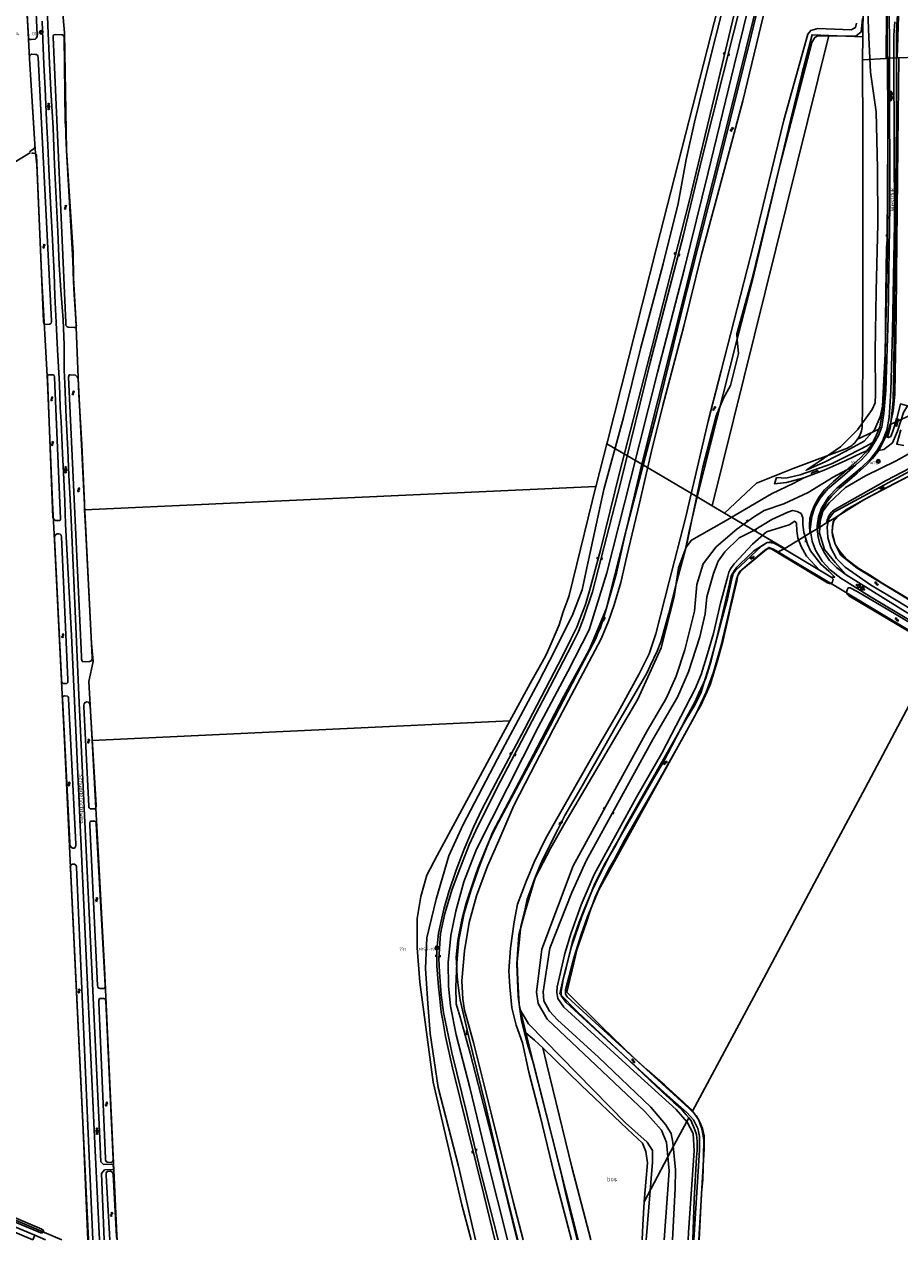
# Model space of a CAD drawing. Header units: metres. Extents: x 51973 to 58000, y 375000 to 380663.
# Tile 9 of 56: x 54981 to 55506, y 375000 to 375728. Entities that reach past the tile are written whole.
import ezdxf
from ezdxf.enums import TextEntityAlignment as Align

# ---------------------------------------------------------------- set-up
doc = ezdxf.new("R2010")
doc.units = ezdxf.units.M
doc.header["$LTSCALE"] = 0.1
doc.layers.get('0').update_dxf_attribs({"linetype": 'CONTINUOUS'})
doc.layers.add('B-WA-OG-TOPOGRAFIE-G', color=253, linetype='CONTINUOUS')
doc.styles.add('ISOCP', font='ISOCP.shx', dxfattribs={"height": 1.8})

# ---------------------------------------------------------------- blocks, each defined once
blk = doc.blocks.new('M01')
at = {"color": 0}
for radius in [1.05, 0.625]:
    blk.add_circle((0, 0), radius, dxfattribs=at)
blk = doc.blocks.new('S016')
at = {"color": 0, "linetype": 'Continuous'}
for points in [[(0.01, -0.38), (2.65, 1.15)], [(2.65, -1.15), (0.01, 0.38)], [(5.07, -1.15), (1.09, 1.15)], [(1.09, -1.15), (5.07, 1.15)], [(6.16, -0.38), (3.51, 1.15)], [(3.51, -1.15), (6.16, 0.37)]]:
    blk.add_lwpolyline(points, dxfattribs=at)
blk = doc.blocks.new('S026')
at = {"color": 0}
for p, q in [((0, 0), (4.4, 0)), ((0.2, 0.5), (0.2, 0)), ((1.2, 0), (1.2, -0.5)), ((2.2, 0.5), (2.2, 0)), ((3.2, 0), (3.2, -0.5)), ((4.2, 0.5), (4.2, 0))]:
    blk.add_line(p, q, dxfattribs=at)
blk = doc.blocks.new('S022')
at = {"color": 0}
for p, q in [((0.01, 1.15), (0.31, 1.15)), ((0.31, -2.3), (0.31, 2.3)), ((0.31, 2.1), (1.51, 2.1)), ((0.31, 0), (1.51, 0)), ((1.51, -2.3), (1.51, 2.3)), ((1.51, 1.05), (1.81, 1.05)), ((0.01, -1.15), (0.31, -1.15)), ((0.31, -2.1), (1.51, -2.1)), ((1.51, -1.05), (1.81, -1.05))]:
    blk.add_line(p, q, dxfattribs=at)
blk = doc.blocks.new('S04')
at = {"color": 0}
for p, q in [((0, 0.5), (0.5, 0.5)), ((0, 0.25), (1, 0.25)), ((0, 0), (0.5, 0)), ((0, -0.25), (1, -0.25)), ((0, -0.5), (0.5, -0.5))]:
    blk.add_line(p, q, dxfattribs=at)
blk = doc.blocks.new('S05')
at = {"color": 0}
for p, q in [((0.08, 0.3), (0.38, 0.59)), ((0.11, -0.19), (0.41, 0.09)), ((0.38, 0.59), (0.68, 0.71)), ((0.41, 0.09), (0.71, 0.21)), ((0.68, 0.71), (1.01, 0.62)), ((0.71, 0.21), (1.02, 0.12)), ((1.01, 0.62), (1.33, 0.37)), ((1.02, 0.12), (1.36, -0.12)), ((1.33, 0.37), (1.66, 0.13)), ((1.66, 0.13), (1.97, 0.04)), ((1.97, 0.04), (2.28, 0.16)), ((2.28, 0.16), (2.58, 0.44)), ((1.36, -0.12), (1.68, -0.37)), ((1.68, -0.37), (2, -0.46)), ((2, -0.46), (2.31, -0.33)), ((2.31, -0.33), (2.61, -0.05))]:
    blk.add_line(p, q, dxfattribs=at)
blk = doc.blocks.new('S012')
at = {"color": 0}
for p, q in [((1.18, 2.05), (0, 0)), ((1.18, -2.05), (0, 0)), ((1.4, 0), (0.21, -2.05)), ((1.4, 0), (0.22, 2.05))]:
    blk.add_line(p, q, dxfattribs=at)

msp = doc.modelspace()

# ---------------------------------------------------------------- linework, layer by layer
at = {"layer": 'B-WA-OG-TOPOGRAFIE-G'}
for points in [[(55318.349, 375402.608), (55328.534, 375449.568), (55340.354, 375492.72), (55350.85, 375534.678), (55364.076, 375584.837), (55373.126, 375620.996), (55377.974, 375647.493), (55382.895, 375669.892), (55391.275, 375704.075), (55404.694, 375757.128), (55414.732, 375794.205), (55423.752, 375826.314), (55431.334, 375858.423), (55439.339, 375890.89), (55444.306, 375911.453), (55448.511, 375931.979), (55448.505, 375940.857), (55446.198, 375952.931), (55441.618, 375973.708), (55436.124, 375997.625), (55435.714, 376000)], [(55488.055, 375999.062), (55486.355, 375998.655), (55484.736, 375994.217), (55479.268, 375973.596), (55474.283, 375960.311), (55469.101, 375944.38), (55466.323, 375938.682), (55463.68, 375930.108), (55454.777, 375895.447), (55439.393, 375838.405), (55437.615, 375820.889), (55429.635, 375791.137), (55417.799, 375749.464), (55406.771, 375703.767), (55391.18, 375639.703), (55376.945, 375582.027), (55360.767, 375519.873), (55344.538, 375455.675), (55330.441, 375399.658)], [(55504.473, 375708.309), (55505.21, 375733.318), (55505.664, 375791.936), (55505.54, 375841.55), (55506.102, 375846.171), (55506.917, 375850.755), (55508.384, 375856.723), (55510.287, 375862.568), (55523.009, 375893.408), (55542.506, 375934.068), (55548.472, 375947.687), (55561.397, 375977.327), (55571.416, 376000)], [(55320.093, 375388.98), (55326.56, 375413.349), (55338.076, 375459.741), (55357.596, 375535.626), (55379.754, 375622.31), (55396.33, 375691.102), (55407.796, 375738.842), (55420.652, 375791.344), (55430.822, 375832.918), (55441.383, 375878.338), (55452.952, 375920.957), (55456.515, 375938.012), (55456.037, 375945.247), (55452.964, 375954.506), (55443.49, 375980.182), (55439.997, 375990.71)], [(55441.465, 375990.892), (55444.856, 375979.977), (55450.877, 375963.981), (55456.044, 375953.4), (55458.629, 375946.323), (55459.526, 375939.597), (55458.89, 375934.059), (55455.672, 375922.521), (55433.313, 375833.125), (55412.463, 375748.009), (55387.583, 375648.747), (55376.423, 375602.223), (55356.406, 375525.723), (55338.51, 375453.546), (55321.77, 375388.254)], [(55484.108, 375974.442), (55470.733, 375937.714), (55466.546, 375923.52), (55456.629, 375882.907), (55444.056, 375833.687), (55433.579, 375791.143), (55415.344, 375714.928), (55397.644, 375644.834), (55375.274, 375556.71), (55360.135, 375494.817), (55341.924, 375425.337), (55331.826, 375385.118)], [(55351.462, 375464.828), (55370.96, 375542.723), (55387.173, 375607.636), (55401.093, 375662.801), (55413.673, 375713.38), (55430.669, 375782.02), (55445.922, 375841.889), (55460.052, 375897.658), (55466.245, 375921.157), (55458.66, 375922.959), (55463.6, 375942.102)], [(55443.286, 375924.44), (55403.498, 375764.026), (55401.291, 375755.529), (55360.215, 375594.538), (55330.852, 375478.384), (55330.475, 375476.933)], [(55498.423, 375719.7), (55498.384, 375767.421), (55498.937, 375801.558), (55499.583, 375833.826), (55499.768, 375844.812), (55500.993, 375851.267), (55503.324, 375860.505)], [(55497.874, 375708.093), (55498.463, 375792.518), (55498.769, 375830.33), (55498.744, 375840.333), (55499.506, 375847.368), (55500.709, 375854.341)], [(55512.321, 375796.969), (55510.539, 375787.195), (55508.282, 375764.054), (55505.71, 375741.673), (55504.463, 375731.72), (55503.905, 375723.178), (55504.023, 375704.923), (55503.977, 375670.39), (55503.198, 375594.908), (55502.345, 375523.608), (55501.924, 375502.757), (55500.364, 375487.472), (55499.152, 375483.096), (55498.599, 375480.933)], [(55019.419, 375000), (55016.394, 375070.399), (55011.59, 375169.451), (55009.188, 375218.976), (55005.685, 375294.731), (54999.676, 375415.221), (54998.174, 375441.606), (54995.249, 375514.103), (54991.769, 375574.889), (54988.874, 375644.34), (54987.84, 375653.435), (54984.388, 375708.022), (54981.169, 375773.78)], [(55002.09, 375776.564), (55004.335, 375737.178), (55005.344, 375723.386), (55006.607, 375652.949), (55008.914, 375619.386), (55010.533, 375591.697), (55010.737, 375576.38), (55012.285, 375552.049), (55014.064, 375506.566), (55015.819, 375476.717), (55017.324, 375441.402), (55017.517, 375437.542)], [(55513.156, 375370.599), (55487.761, 375385.748), (55470.558, 375396.5), (55464.169, 375401.54), (55459.405, 375406.775), (55455.349, 375413.247), (55453.348, 375418.605), (55452.274, 375425.954), (55453.192, 375433.376), (55455.128, 375439.042), (55458.193, 375444.49), (55462.924, 375450.054), (55463.851, 375450.837), (55472.758, 375458.354), (55479.508, 375464.275), (55483.055, 375467.386), (55487.116, 375472.006), (55487.498, 375472.608), (55488.14, 375473.621), (55491.011, 375478.152), (55491.435, 375478.911), (55493.144, 375481.972), (55495.108, 375487.238), (55496.396, 375495.118), (55497.666, 375508.974), (55499.024, 375552.873), (55499.916, 375620.056), (55499.715, 375699.436), (55499.604, 375752.293)], [(54989.064, 375722.005), (54988.961, 375721.372), (54988.917, 375720.716), (54988.496, 375720.095), (54987.96, 375719.577), (54985.543, 375719.368), (54984.591, 375719.482), (54984.047, 375719.841), (54983.809, 375720.407), (54983.779, 375721.205), (54982.439, 375743.194), (54982.463, 375744.368), (54982.493, 375745.183), (54982.524, 375746.038), (54982.753, 375746.846), (54983.31, 375747.383), (54984.231, 375747.508), (54986.486, 375747.664), (54987.197, 375747.498), (54987.83, 375746.858), (54988.063, 375746.133), (54988.028, 375745.198), (54988.043, 375744.521), (54989.064, 375722.005)], [(54995, 375739.53), (54995.45, 375727.69), (54996.51, 375705.06), (54997.29, 375689.3), (54998.57, 375666.19), (54999.51, 375644.26), (55000.52, 375624.33), (55001.4, 375604.24), (55002.28, 375584.42), (55003.19, 375569.17), (55004.62, 375551.39), (55005.28, 375536.47), (55005.33, 375521.25), (55005.59, 375513.27), (55006.51, 375492.71), (55007.35, 375473.44), (55007.98, 375458.15), (55008.74, 375443.9), (55009.36, 375431.68)], [(55280.218, 375000), (55274.295, 375022.877), (55261.074, 375075.892), (55250.608, 375118.227), (55245.189, 375137.505), (55244.103, 375144.174), (55243.529, 375155.116), (55245.12, 375173.156), (55247.847, 375190.087), (55252.324, 375206.195), (55258.916, 375223.956), (55265.648, 375239.192), (55274.673, 375260.181), (55284.946, 375280.061), (55298.461, 375306.153), (55327.043, 375360.097), (55331.47, 375370.703), (55334.838, 375380.623), (55338.842, 375393.863), (55342.48, 375409.737), (55350.035, 375441.433), (55357.203, 375472.675), (55364.024, 375499.927), (55376.564, 375547.568), (55387.192, 375590.528), (55402.328, 375646.845), (55411.859, 375682.55), (55425.479, 375738.906)], [(55486.633, 375741.265), (55487.495, 375720.832), (55488.368, 375699.802), (55491.757, 375676.104), (55492.658, 375642.073), (55492.785, 375608.943), (55491.734, 375568.446), (55491.113, 375532.609), (55491.418, 375506.649), (55491.218, 375501.508), (55489.457, 375497.544), (55480.571, 375485.495), (55470.345, 375475.275), (55457.029, 375466.098), (55449.758, 375461.191), (55461.245, 375466.336), (55473.624, 375472.564), (55484.614, 375478.615), (55491.091, 375485.744), (55494.222, 375493.26), (55495.621, 375499.707), (55497.223, 375531.039), (55498.612, 375591.959), (55498.777, 375631.738), (55498.856, 375678.856), (55498.423, 375719.7)], [(55483.798, 375720.98), (55483.957, 375739.114)], [(55006.06, 375428.8), (55005.58, 375442.48), (55004.95, 375455.88), (55004.21, 375471.24), (55003.35, 375490.43), (55002.89, 375498.73), (55002.37, 375512.8), (55001.3, 375533.42), (55000.46, 375549.66), (54999.68, 375565.76), (54999.15, 375579.13), (54998.16, 375599.36), (54997.12, 375621.41), (54996.05, 375641.84), (54995.46, 375655.98), (54994.57, 375671.03), (54993.85, 375689.75), (54993.15, 375704.37), (54992.54, 375719.3), (54992.07, 375730.353)], [(55480.044, 375729.215), (55479.344, 375726.568), (55476.732, 375725.244), (55456.828, 375725.931), (55452.573, 375724.872), (55450.776, 375722.562), (55436.562, 375671.072), (55418.345, 375596.271), (55398.92, 375520.796), (55391.061, 375490.666), (55377.63, 375432.515), (55367.787, 375394.562), (55359.694, 375363.114), (55355.853, 375351.063), (55349.686, 375339.083), (55337.145, 375316.201), (55321.009, 375288.506), (55293.93, 375240.699), (55286.795, 375226.245), (55282.155, 375214.626), (55276.863, 375201.091), (55274.905, 375190.57), (55272.67, 375174.824), (55271.758, 375161.226), (55272.262, 375151.463), (55273.47, 375139.068), (55276.115, 375128.656), (55279.886, 375117.975), (55283.623, 375100.444), (55290.377, 375074.245), (55298.801, 375039.53), (55309.282, 375000)], [(55377.852, 375415.097), (55387.964, 375463.054), (55395.871, 375493.75), (55400.216, 375504.429), (55404.478, 375511.993), (55409.35, 375531.219), (55408.466, 375539.378), (55408.274, 375542.943), (55417.29, 375575.326), (55434.209, 375644.565), (55453.284, 375717.522), (55455.014, 375720.612), (55456.919, 375721.67), (55479.598, 375721.342), (55482.719, 375723.887), (55483.522, 375731.897)], [(55502.907, 375729.934), (55502.467, 375721.929), (55502.479, 375707.033), (55502.695, 375609.264), (55501.648, 375544.626), (55500.622, 375508.829), (55499.514, 375492.872), (55498.205, 375485.291), (55496.671, 375481.298), (55495.667, 375478.683), (55492.184, 375472.834), (55488.505, 375468.251), (55482.904, 375462.723), (55468.163, 375450.48), (55463.5, 375445.415), (55459.024, 375438.418), (55457.161, 375433.216), (55456.39, 375427.826), (55456.804, 375422.069), (55458.073, 375417.103), (55460.661, 375411.895)], [(55012.532, 375547.967), (55012.384, 375547.176), (55011.85, 375546.738), (55011.271, 375546.699), (55007.715, 375546.91), (55007.087, 375547.152), (55006.533, 375547.79), (55006.181, 375548.5), (55006.16, 375549.536), (54998.574, 375720.719), (54998.603, 375721.514), (54999.142, 375722.092), (54999.911, 375722.441), (55003.867, 375722.276), (55004.438, 375722.095), (55005.011, 375721.437), (55005.289, 375720.889), (55005.927, 375670.136), (55006.222, 375665.188), (55006.297, 375661.263), (55006.359, 375657.557), (55006.607, 375652.949), (55010.403, 375586.869), (55010.8, 375574.411), (55011.209, 375566.611), (55011.876, 375557.707), (55012.522, 375548.764), (55012.532, 375547.967)], [(55384.553, 375445.167), (55407.998, 375537.485), (55418.71, 375579.406), (55427.111, 375614.556), (55440.382, 375670.882), (55447.212, 375698.696), (55453.405, 375722.195), (55463.502, 375721.791)], [(55393.591, 375439.81), (55463.502, 375721.791)], [(55463.502, 375721.791), (55483.798, 375720.98)], [(55483.677, 375707.258), (55483.798, 375720.98)], [(54984.418, 375652.135), (54986.641, 375653.566), (54987.194, 375653.983), (54987.583, 375654.805), (54987.669, 375655.519), (54987.682, 375656.414), (54984.388, 375708.022), (54984.416, 375708.797), (54984.693, 375709.822), (54985.273, 375710.438), (54985.893, 375710.495), (54988.1, 375710.414), (54988.892, 375710.305), (54989.335, 375709.91), (54989.533, 375709.325), (54989.565, 375708.568), (54997.607, 375550.846), (54997.583, 375550.19), (54997.416, 375549.44), (54997.082, 375549.034), (54996.537, 375548.815), (54994.378, 375548.576), (54993.668, 375548.762), (54993.009, 375549.244), (54992.755, 375549.93), (54992.781, 375550.626), (54988.639, 375649.968), (54988.418, 375650.474), (54987.701, 375650.998), (54986.932, 375651.206), (54986.295, 375651.209), (54985.671, 375651.013)], [(55483.399, 375490.154), (55483.598, 375496.236), (55483.852, 375535.067), (55483.899, 375583.653), (55483.854, 375636.878), (55483.769, 375662.238), (55483.677, 375707.258)], [(55497.874, 375708.093), (55483.677, 375707.258)], [(55496.756, 375508.022), (55497.267, 375522.93), (55497.404, 375551.276), (55497.702, 375581.297), (55498.041, 375594.768), (55498.305, 375599.424), (55498.956, 375689.595), (55498.953, 375708.128)], [(55498.953, 375708.128), (55497.874, 375708.093)], [(55504.473, 375708.309), (55498.953, 375708.128)], [(55502.338, 375500.533), (55503.007, 375506.755), (55503.135, 375519.622), (55503.708, 375554.061), (55503.996, 375579.08), (55504.906, 375674.026), (55505.473, 375708.353)], [(55505.473, 375708.353), (55504.473, 375708.309)], [(55515.63, 375708.8), (55505.473, 375708.353)], [(54687.171, 375353.223), (54688.962, 375355.125), (54691.505, 375357.812), (54694.226, 375361.534), (54786.889, 375474.249), (54854.884, 375557.024), (54873.394, 375579.536), (54876.617, 375583.26), (54878.652, 375585.534), (54880.223, 375587.109), (54881.376, 375588.141), (54882.892, 375589.28), (54884.744, 375590.387), (54985.121, 375651.75)], [(55003.054, 375432.343), (55003.012, 375431.767), (55002.796, 375431.297), (55002.429, 375431.052), (55000.495, 375430.984), (55000.018, 375431.022), (54999.375, 375431.404), (54998.617, 375432.427), (54998.52, 375433.028), (54995.17, 375516.055), (54995.203, 375516.95), (54995.217, 375517.347), (54995.336, 375517.86), (54995.791, 375518.322), (54998.042, 375518.358), (54998.718, 375518.333), (54999.239, 375517.896), (54999.435, 375517.271), (54999.435, 375516.714), (55003.054, 375432.343)], [(55021.94, 375349.143), (55021.923, 375348.226), (55021.89, 375347.528), (55021.58, 375346.935), (55021.116, 375346.684), (55020.497, 375346.636), (55016.503, 375346.449), (55016.07, 375346.756), (55015.8, 375347.3), (55015.593, 375347.962), (55015.542, 375348.462), (55015.563, 375349.619), (55007.925, 375516.94), (55007.937, 375517.579), (55007.945, 375518.018), (55008.27, 375518.351), (55008.751, 375518.442), (55011.959, 375518.204), (55012.41, 375517.816), (55013.038, 375517.246), (55013.268, 375516.723), (55013.579, 375516.259), (55021.94, 375349.143)], [(55493.896, 375487.174), (55494.556, 375490.621), (55495.142, 375494.081), (55495.656, 375497.553), (55496.096, 375501.034), (55496.463, 375504.525), (55496.756, 375508.022)], [(55492.184, 375472.834), (55496.487, 375473.548), (55501.57, 375477.629), (55504.587, 375484.722), (55508.091, 375495.845), (55510.59, 375499.78), (55506.276, 375500.923), (55503.9, 375491.172), (55501.626, 375483.981), (55500.487, 375481.518), (55499.167, 375480.826), (55498.599, 375480.933), (55496.671, 375481.298)], [(55514.567, 375495.283), (55500.2, 375488.644)], [(55500.865, 375491.06), (55501.266, 375492.937), (55501.614, 375494.824), (55501.909, 375496.72), (55502.15, 375498.623), (55502.338, 375500.533)], [(55500.2, 375488.644), (55498.729, 375484.042), (55496.476, 375479.016), (55493.369, 375472.998), (55489.616, 375468.276), (55485.844, 375464.198), (55480.487, 375459.507), (55475.72, 375455.382), (55469.886, 375450.441), (55464.992, 375445.758), (55462.27, 375442.306), (55459.638, 375437.557), (55458.378, 375434.492), (55457.545, 375431.303), (55457.272, 375428.361), (55457.348, 375426.701)], [(55466.755, 375432.485), (55469.053, 375433.899), (55485.037, 375443.787), (55498.169, 375450.928), (55509.81, 375456.811), (55533.33, 375468.587), (55546.911, 375473.724), (55567.06, 375481.062), (55586.027, 375482.988), (55606.01, 375486.15), (55624.339, 375486.381), (55633.874, 375486.215), (55647.461, 375485.993), (55665.494, 375486.982)], [(55480.691, 375479.77), (55481.279, 375480.693), (55481.802, 375481.655), (55482.257, 375482.651), (55482.642, 375483.676), (55482.955, 375484.725), (55483.194, 375485.793), (55483.359, 375486.875), (55483.448, 375487.966), (55483.462, 375489.061), (55483.399, 375490.154)], [(55493.478, 375485.74), (55493.896, 375487.174)], [(55500.2, 375488.644), (55500.865, 375491.06)], [(55493.478, 375485.74), (55491.52, 375481.404), (55488.729, 375475.999), (55485.439, 375471.86), (55482.003, 375468.145), (55476.876, 375463.655), (55472.143, 375459.56), (55466.204, 375454.53), (55460.912, 375449.467), (55457.675, 375445.362), (55454.672, 375439.943), (55453.15, 375436.24), (55452.11, 375432.259), (55451.76, 375428.49), (55451.993, 375423.408)], [(55473.777, 375398.44), (55467.198, 375405.922), (55460.774, 375413.779), (55457.791, 375423.488), (55458.281, 375430.964), (55459.89, 375436.647), (55463.549, 375441.625), (55473.318, 375450.953), (55485.485, 375457.797), (55503.807, 375466.912), (55527.4, 375480.033)], [(55559.789, 375482.234), (55548.306, 375477.803), (55516.828, 375463.251), (55466.496, 375436.11), (55463.512, 375432.033), (55462.369, 375427.268), (55462.77, 375420.906), (55464.534, 375414.656), (55468.032, 375408.357), (55473.296, 375403.009), (55488.476, 375392.509), (55504.857, 375382.632), (55523.706, 375371.23), (55536.926, 375362.758), (55538.958, 375361.862)], [(55474.585, 375474.515), (55475.486, 375474.989), (55476.354, 375475.521), (55477.186, 375476.107), (55477.979, 375476.746), (55478.729, 375477.435), (55479.433, 375478.17), (55480.088, 375478.95), (55480.691, 375479.77)], [(55493.478, 375485.74), (55480.691, 375479.77)], [(55508.348, 375476.02), (55504.101, 375476.794), (55506.612, 375485.36)], [(55330.475, 375476.933), (55323.997, 375452.016), (55323.848, 375451.412)], [(55351.462, 375464.828), (55349.081, 375466.242), (55330.475, 375476.933)], [(55400.862, 375435.535), (55420.047, 375453.482), (55442.157, 375462.218), (55474.585, 375474.515)], [(55488.14, 375473.621), (55483.149, 375471.723), (55473.256, 375466.866), (55460.623, 375461.225), (55448.372, 375456.715), (55438.101, 375453.949), (55430.911, 375452.969), (55432.136, 375456.794), (55437.621, 375456.438), (55446.191, 375458.476), (55458.315, 375462.628), (55464.946, 375465.025), (55473.882, 375469.379), (55482.822, 375473.987), (55488.088, 375476.799)], [(55488.088, 375476.799), (55491.435, 375478.911)], [(55351.462, 375464.828), (55340.883, 375420.107), (55336.212, 375399.498), (55329.7, 375376.577), (55326.631, 375366.968), (55324.942, 375363.469), (55323.837, 375360.343), (55315.012, 375343.672), (55296.471, 375308.045), (55280.617, 375278.563), (55265.448, 375250.171), (55261.389, 375241.964)], [(55384.553, 375445.167), (55351.462, 375464.828)], [(55526.123, 375469.93), (55497.742, 375455.077), (55467.092, 375437.74)], [(55479.508, 375464.275), (55465.975, 375457.113), (55451.1, 375447.845), (55436.506, 375441.159), (55424.754, 375436.984), (55418.288, 375433.076), (55408.279, 375425.796)], [(55539.405, 375366.511), (55480.325, 375402.488), (55470.622, 375410.365), (55467.223, 375416.961), (55465.424, 375424.226), (55466.083, 375430.573), (55468.552, 375433.575), (55474.094, 375437.701), (55486.245, 375444.466), (55519.793, 375462.113)], [(55017.517, 375437.542), (55323.848, 375451.412)], [(55323.848, 375451.412), (55307.782, 375386.137), (55306.584, 375382.667), (55304.328, 375376.33), (55301.745, 375368.536), (55297.01, 375357.409), (55293.961, 375350.609), (55291.577, 375346.171), (55285.684, 375335.576), (55272.352, 375310.96)], [(55377.852, 375415.097), (55381.214, 375419.255), (55400.438, 375430.236), (55429.111, 375446.979), (55442.542, 375453.499), (55448.372, 375456.715)], [(55384.553, 375445.167), (55379.678, 375424.595), (55377.474, 375413.818), (55371.974, 375393.068), (55367.577, 375375.444), (55362.812, 375358.286), (55360.583, 375352.748), (55356.418, 375344.062), (55354.282, 375339.479), (55335.984, 375308.027), (55314.757, 375270.541), (55305.326, 375254.211), (55301.033, 375245.879), (55292.12, 375228.015), (55290.101, 375223.555), (55287.092, 375216.091), (55284.88, 375209.958), (55282.658, 375204.182), (55281.391, 375198.313), (55278.821, 375187.883), (55277.595, 375176.179), (55276.667, 375166.626), (55276.843, 375160.2), (55277.424, 375147.71), (55277.844, 375141.052), (55279.068, 375135.487), (55280.269, 375130.756), (55281.882, 375124.01)], [(55393.591, 375439.81), (55391.557, 375441.006), (55384.553, 375445.167)], [(55017.517, 375437.542), (55018.016, 375427.578), (55021.527, 375357.403), (55022.585, 375346.602), (55020.086, 375334.589), (55021.984, 375299.273)], [(55400.862, 375435.535), (55393.591, 375439.81)], [(55431.596, 375417.464), (55400.862, 375435.535)], [(55409.609, 375420.63), (55418.012, 375424.863), (55429.201, 375431.764), (55438.883, 375436.156), (55441.733, 375437.075)], [(55441.733, 375437.075), (55444.529, 375436.543), (55446.814, 375435.246), (55447.857, 375432.769), (55447.871, 375428.966), (55448.49, 375423.923), (55450.582, 375416.89), (55452.359, 375412.917), (55458.637, 375404.873), (55463.349, 375400.698), (55466.959, 375397.212), (55464.907, 375397.099)], [(55467.092, 375437.74), (55466.368, 375437.22), (55465.688, 375436.644), (55465.055, 375436.016), (55464.475, 375435.34), (55463.95, 375434.619), (55463.485, 375433.859), (55463.081, 375433.065), (55462.742, 375432.24), (55462.47, 375431.392), (55462.266, 375430.524), (55462.132, 375429.643)], [(55006.06, 375428.8), (55009.666, 375362.097), (55016.593, 375209.374), (55023.268, 375065.773), (55026.471, 375000)], [(55009.36, 375431.68), (55014.238, 375321.869), (55019.99, 375199.814), (55026.627, 375060.664), (55027.23, 375046.607), (55028.795, 375045.072), (55034.69, 375045.324), (55034.829, 375042.137), (55029.433, 375041.905), (55027.528, 375039.622), (55029.225, 375000)], [(55457.858, 375401.316), (55450.064, 375409.617), (55446.825, 375415.451), (55444.899, 375420.661), (55444.187, 375424.816), (55444.004, 375429.405), (55442.967, 375430.761), (55439.563, 375428.533), (55431.817, 375426.039), (55426.124, 375424.22), (55417.72, 375416.803), (55406.664, 375405.148), (55404.487, 375402.178), (55403.561, 375400.079), (55402.93, 375397.758), (55398.556, 375381.594)], [(55462.132, 375429.643), (55457.348, 375426.701)], [(55462.132, 375429.643), (55466.755, 375432.485)], [(55466.755, 375432.485), (55465.636, 375427.84), (55465.493, 375424.383), (55465.555, 375422.122), (55466.199, 375420.352), (55467.248, 375416.808)], [(55007.486, 375335.62), (55007.428, 375334.624), (55007.357, 375333.986), (55006.888, 375333.436), (55006.386, 375333.286), (55004.633, 375333.437), (55004.044, 375333.947), (55003.578, 375334.674), (55003.593, 375335.492), (55003.606, 375336.19), (54999.418, 375420.406), (54999.433, 375421.244), (54999.807, 375422.035), (55000.319, 375422.764), (55001.004, 375423.13), (55001.961, 375423.113), (55002.816, 375422.918), (55003.268, 375422.53), (55003.517, 375422.007), (55003.545, 375421.328), (55007.486, 375335.62)], [(55364.738, 375000), (55367.729, 375041.188), (55366.118, 375058.28), (55363.214, 375065.744), (55353.096, 375076.819), (55294.623, 375132.253), (55289.343, 375141.474), (55288.259, 375148.356), (55291.503, 375174.141), (55310.285, 375224.014), (55354.659, 375305.024), (55366.033, 375324.44), (55372.019, 375337.705), (55377.139, 375353.553), (55383.001, 375376.807), (55384.273, 375392.675), (55388.097, 375405.024), (55396.01, 375415.367), (55408.279, 375425.796)], [(55451.993, 375423.408), (55437.08, 375414.239)], [(55457.348, 375426.701), (55451.993, 375423.408)], [(55377.852, 375415.097), (55373.419, 375402.61), (55370.843, 375385.368), (55363.033, 375354.848), (55349.013, 375323.946), (55304.698, 375248.608), (55296.928, 375234.832), (55287.538, 375216.874), (55281.374, 375196.622), (55277.58, 375182.654), (55276.433, 375165.255), (55277.242, 375145.86), (55278.322, 375138.128), (55279.283, 375131.244), (55282.696, 375117.819), (55286.561, 375105.655), (55313.291, 375000)], [(55409.609, 375420.63), (55401.083, 375412.251), (55397.099, 375406.703), (55394.363, 375399.406), (55390.271, 375385.289), (55389.292, 375375.048), (55386.225, 375361.289), (55379.244, 375340.304), (55372.678, 375325.127), (55358.191, 375300.28), (55318.062, 375227.174), (55309.421, 375208.134), (55296.315, 375174.691), (55292.354, 375148.618), (55292.656, 375143.255), (55295.956, 375136.901), (55300.922, 375131.703), (55325.338, 375109.409), (55356.821, 375079.455), (55365.549, 375069.141), (55368.884, 375063.637), (55369.923, 375058.217), (55371.495, 375041.787), (55371.282, 375030.739), (55369.696, 375000)], [(55382.51, 375000), (55385.993, 375053.639), (55385.894, 375062.069), (55384.871, 375066.555), (55382.324, 375071.759), (55378.393, 375076.262), (55364.726, 375088.213), (55306.112, 375142.228), (55303.095, 375146.203), (55302.986, 375148.741), (55304.398, 375157.253), (55309.304, 375175.65), (55315.512, 375193.747), (55322.783, 375212.455), (55328.795, 375224.679), (55335.071, 375235.135), (55342.344, 375249.244), (55377.757, 375311.519), (55383.412, 375320.847), (55386.937, 375328.227), (55389.384, 375336.113), (55391.91, 375344.442), (55395.287, 375356.803), (55399.305, 375371.838), (55402.615, 375384.084), (55405.409, 375397.19), (55406.022, 375399.396), (55407.497, 375401.16), (55423.098, 375415.771), (55426.578, 375417.846)], [(55426.578, 375417.846), (55428.965, 375418.217), (55432.825, 375416.291), (55457.858, 375401.316), (55464.907, 375397.099), (55465.948, 375395.822), (55465.661, 375394.359), (55464.992, 375393.403), (55463.832, 375393.256), (55462.593, 375393.777), (55429.261, 375413.994), (55427.825, 375414.362), (55425.974, 375413.874), (55423.64, 375412.128), (55410.201, 375400.532), (55409.242, 375399.022), (55408.12, 375395.908), (55402.84, 375373.08), (55398.743, 375355.553), (55394.364, 375340.255), (55389.888, 375328.233), (55383.474, 375314.607), (55325.545, 375209.709), (55318.811, 375193.669), (55314.961, 375182.851), (55310.913, 375169.501), (55305.719, 375149.794), (55305.543, 375147.133), (55306.711, 375145.48), (55333.041, 375121.408), (55379.691, 375078.666), (55383.903, 375074.462), (55386.212, 375070.536), (55387.79, 375066.667), (55388.75, 375062.322)], [(55408.355, 375403.089), (55410.09, 375404.922), (55418.56, 375412.889), (55426.491, 375417.941), (55431.596, 375417.464)], [(55412.228, 375402.216), (55427.387, 375414.936), (55430.317, 375413.798), (55433.019, 375412.219)], [(55437.08, 375414.239), (55431.596, 375417.464)], [(55433.019, 375412.219), (55437.08, 375414.239)], [(55467.248, 375416.808), (55468.2, 375415.258), (55469.21, 375413.745), (55470.275, 375412.27), (55471.395, 375410.837), (55472.568, 375409.446)], [(55433.019, 375412.219), (55437.332, 375409.698), (55469.397, 375390.545), (55524.459, 375357.356), (55529.504, 375354.265)], [(55460.661, 375411.895), (55463.893, 375407.174), (55468.071, 375402.856), (55473.777, 375398.44), (55510.816, 375375.48)], [(55472.568, 375409.446), (55474.041, 375407.818), (55481.333, 375402.296), (55487.866, 375398.421), (55495.859, 375393.394), (55515.465, 375381.531), (55537.617, 375367.949), (55574.768, 375345.597), (55613.225, 375322.932)], [(55251.638, 375000), (55241.602, 375044.055), (55229.31, 375091.3), (55224.512, 375123.558), (55223.06, 375141.67), (55221.729, 375162.562), (55222.514, 375180.95), (55228.092, 375204.18), (55235.715, 375230.175), (55244.165, 375248.457), (55264.844, 375288.207), (55280.202, 375316.895), (55289.18, 375333.833), (55299.682, 375353.976), (55310.028, 375374.962), (55315.678, 375389.535), (55318.349, 375402.608)], [(55330.441, 375399.658), (55319.918, 375365.476), (55306.945, 375340.515), (55289.335, 375307.238), (55252.361, 375234.042), (55244.762, 375214.442), (55240.009, 375196.956), (55236.883, 375182.362), (55235.24, 375166.231), (55235.538, 375152.105), (55236.655, 375139.977), (55240.166, 375122.732), (55248.235, 375091.135), (55258.782, 375048.364), (55270.982, 375000)], [(55379.534, 375073.044), (55377.966, 375074.885), (55374.895, 375078.376), (55370.38, 375082.424), (55363.788, 375088.441), (55340.33, 375110.563), (55312.84, 375136.507), (55302.306, 375147.421), (55303.775, 375154.606), (55306.044, 375163.003), (55309.897, 375178.708), (55312.87, 375187.481), (55313.743, 375190.362), (55316.752, 375197.827), (55319.882, 375205.175), (55321.674, 375209.272), (55323.701, 375213.494), (55328.547, 375223.389), (55332.051, 375230.152), (55334.659, 375234.866), (55346.69, 375256.148), (55357.833, 375275.143), (55364.305, 375286.511), (55369.28, 375296.052), (55378.218, 375312.964), (55383.312, 375322.508), (55385.328, 375327.088), (55389.712, 375336.494), (55392.996, 375346.943), (55394.821, 375354.137), (55399.413, 375373.315), (55403.988, 375393.088), (55404.928, 375397.877), (55406.865, 375401.025), (55408.355, 375403.089)], [(55412.228, 375402.216), (55411.542, 375401.633), (55410.907, 375400.994), (55410.328, 375400.305), (55409.807, 375399.57), (55409.35, 375398.794), (55408.959, 375397.983), (55408.637, 375397.142)], [(55381.645, 375076.982), (55380.488, 375078.406), (55376.204, 375082.698), (55365.223, 375092.528), (55354.615, 375101.773), (55346.194, 375109.409), (55327.485, 375127.608), (55306.476, 375148.29), (55311.563, 375170.058), (55312.416, 375173.654), (55317.928, 375189.64), (55320.458, 375197.211), (55322.234, 375201.903), (55323.447, 375205.389), (55326.588, 375212.38), (55331.672, 375222.282), (55334.736, 375227.723), (55340.96, 375239.441), (55348.797, 375253.108), (55359.702, 375272.097), (55375.825, 375300.395), (55384.317, 375316.223), (55386.71, 375320.098), (55392.317, 375332.633), (55396.461, 375346.44), (55399.818, 375358.558), (55404.499, 375378.81), (55408.227, 375394.749), (55408.637, 375397.142)], [(55263.395, 375000), (55256.665, 375027.091), (55237.956, 375102.967), (55233.658, 375121.73), (55232.087, 375131.321), (55231.233, 375136.392), (55230.04, 375146.3), (55229.514, 375151.613), (55228.6, 375164.229), (55228.594, 375173.897), (55229.488, 375183.776), (55232.709, 375198.205), (55235.661, 375208.487), (55240.046, 375221.394), (55244.923, 375233.991), (55250.52, 375247.311), (55255.584, 375257.888), (55263.61, 375273.359), (55280.989, 375306.103), (55303.761, 375349.829), (55308.879, 375359.962), (55312.449, 375367.085), (55314.89, 375373.546), (55317.699, 375380.723), (55320.093, 375388.98)], [(55321.77, 375388.254), (55316.473, 375372.418), (55313.363, 375364.605), (55309.824, 375357.263), (55296.177, 375331.086), (55266.77, 375274.922), (55253.274, 375248.256), (55247.926, 375236.753), (55242.355, 375222.374), (55237.794, 375210.044), (55233.282, 375195.573), (55230.743, 375183.458), (55229.813, 375168.406), (55230.192, 375160.34), (55231.188, 375146.7), (55232.48, 375136.261), (55237.432, 375112.14), (55246.543, 375075.689), (55254.587, 375041.935), (55262.76, 375010.105), (55265.34, 375000)], [(55276.594, 375000), (55262.832, 375056.1), (55248.608, 375111.721), (55242.554, 375133.325), (55240.125, 375141.324), (55240.008, 375151.615), (55240.576, 375165.866), (55241.778, 375179.687), (55244.982, 375195.757), (55249.073, 375209.627), (55254.483, 375225.173), (55261.956, 375244.036), (55271.452, 375262.308), (55288.584, 375294.997), (55304.735, 375325.687), (55315.943, 375346.488), (55319.769, 375353.642), (55325.297, 375366.377), (55330.178, 375378.48), (55331.826, 375385.118)], [(55480.345, 375388.553), (55476.24, 375390.726), (55475.11, 375390.753), (55474.442, 375389.539), (55474.073, 375388.136), (55474.503, 375387.016), (55475.324, 375386.014), (55533.379, 375351.528), (55535.04, 375350.888), (55535.757, 375351.164), (55536.545, 375353.068), (55536.933, 375354.382), (55536.399, 375355.2), (55503.686, 375374.768), (55480.345, 375388.553)], [(55379.139, 375000), (55379.426, 375004.229), (55382.717, 375053.349), (55382.228, 375063.672), (55378.623, 375070.39), (55371.924, 375078.131), (55348.857, 375098.924), (55304.73, 375139.348), (55301.065, 375144.635), (55300.502, 375148.153), (55300.61, 375151.642), (55301.97, 375157.641), (55305.338, 375171.503), (55308.944, 375184.018), (55314.963, 375200.699), (55322.865, 375218.813), (55333.199, 375237.907), (55348.112, 375265.203), (55363.46, 375291.63), (55383.251, 375330.249), (55386.944, 375338.728), (55390.156, 375349.243), (55394.316, 375363.42), (55398.556, 375381.594)], [(55529.504, 375354.265), (55485.301, 375270.682), (55464.919, 375232.743), (55424.397, 375156.751), (55381.645, 375076.982)], [(55012.315, 375237.306), (55012.298, 375236.408), (55012.124, 375235.573), (55011.47, 375234.767), (55010.472, 375234.745), (55009.582, 375235.161), (55008.995, 375235.81), (55008.67, 375236.554), (55008.545, 375237.355), (55008.558, 375238.073), (55004.187, 375324.287), (55004.195, 375324.746), (55004.326, 375325.362), (55004.812, 375325.753), (55005.354, 375325.942), (55007.168, 375325.849), (55007.619, 375325.402), (55007.847, 375324.799), (55007.918, 375324.279), (55012.315, 375237.306)], [(55024.448, 375260.369), (55024.434, 375259.611), (55024.261, 375258.876), (55023.892, 375258.344), (55023.43, 375258.172), (55021.216, 375258.193), (55020.799, 375258.3), (55020.309, 375258.788), (55020.081, 375259.431), (55020.073, 375260.069), (55017.088, 375319.483), (55017.105, 375320.44), (55017.14, 375321.238), (55017.773, 375322.044), (55018.817, 375322.364), (55019.751, 375322.187), (55020.456, 375321.476), (55020.681, 375320.674), (55020.728, 375319.935), (55024.448, 375260.369)], [(55272.352, 375310.96), (55021.984, 375299.273)], [(55272.352, 375310.96), (55228.644, 375230.259), (55222.518, 375218.46), (55218.959, 375205.7), (55216.757, 375192.51), (55216.703, 375189.458), (55216.821, 375175.002), (55218.333, 375154.364), (55226.39, 375094.505), (55243.508, 375020.976), (55249.029, 375000)], [(55021.984, 375299.273), (55029.324, 375162.734), (55036.88, 375002.691), (55037.093, 375000)], [(55029.994, 375152.145), (55029.842, 375151.509), (55029.653, 375150.994), (55029.168, 375150.623), (55026.833, 375150.626), (55026.256, 375150.677), (55025.683, 375151.006), (55025.315, 375151.612), (55025.249, 375152.391), (55020.598, 375248.388), (55020.519, 375249.526), (55020.527, 375249.945), (55020.778, 375250.619), (55021.303, 375250.949), (55022.959, 375250.958), (55023.517, 375250.888), (55024.109, 375250.558), (55024.318, 375249.976), (55024.387, 375249.356), (55029.902, 375152.585), (55029.994, 375152.145)], [(55261.389, 375241.964), (55259.595, 375238.125), (55257.87, 375234.255), (55256.216, 375230.354), (55254.632, 375226.424), (55253.12, 375222.466), (55251.679, 375218.481)], [(55019.808, 375000), (55009.013, 375222.581), (55008.926, 375223.261), (55008.977, 375223.859), (55009.449, 375224.608), (55010.016, 375225.077), (55010.757, 375225.183), (55011.452, 375225.031), (55012.24, 375224.478), (55012.547, 375223.794), (55012.577, 375223.254), (55022.356, 375000)], [(55251.679, 375218.481), (55246.068, 375201.777), (55243.488, 375191.704), (55241.092, 375179.255), (55240.18, 375169.107), (55240.249, 375166.608), (55240.735, 375157.57), (55241.796, 375149.261), (55242.547, 375143.565), (55247.535, 375122.26), (55257.604, 375080.607), (55267.719, 375037.288), (55277.039, 375000)], [(54667.249, 375147.55), (54667.542, 375141.526), (54667.989, 375138.724), (54668.087, 375137.526), (54668.528, 375136.54), (54669.292, 375135.748), (54670.498, 375135.147), (54717.856, 375116.065), (54814.978, 375075.284), (54936.667, 375023.879), (54987.604, 375002.676)], [(55034.642, 375048.347), (55034.55, 375047.69), (55034.338, 375046.975), (55033.871, 375046.545), (55033.308, 375046.316), (55031.254, 375046.373), (55030.581, 375046.665), (55030.111, 375047.172), (55029.965, 375047.873), (55029.978, 375048.631), (55025.957, 375141.963), (55025.975, 375142.94), (55025.982, 375143.359), (55026.134, 375144.035), (55026.463, 375144.547), (55028.34, 375144.633), (55029.058, 375144.62), (55029.772, 375144.367), (55030.061, 375143.823), (55030.169, 375143.163), (55034.642, 375048.347)], [(54664.155, 375142.406), (54664.693, 375139.603), (54665.535, 375136.515), (54666.948, 375134.154), (54668.483, 375132.969), (54672.422, 375131.221), (54678.743, 375128.831), (54786.873, 375084.437), (54919.886, 375028.176), (54986.517, 375000)], [(55353.957, 375000), (55357.827, 375046.407), (55357.769, 375053.424), (55354.541, 375058.384), (55341.569, 375069.963), (55283.569, 375129.331), (55278.322, 375138.128)], [(55281.882, 375124.01), (55287.12, 375119.624), (55292.013, 375114.941)], [(55281.882, 375124.01), (55282.536, 375121.884), (55286.844, 375103.658), (55296.587, 375065.212), (55303.403, 375038.001), (55306.65, 375023.796), (55311.057, 375006.288), (55312.614, 375000)], [(55292.013, 375114.941), (55294.284, 375105.762), (55309.441, 375043.522), (55320.767, 375000)], [(55292.013, 375114.941), (55315.116, 375092.621), (55342.853, 375066.326), (55351.831, 375057.882), (55353.698, 375052.8), (55354.716, 375046.039), (55353.722, 375034.579), (55352.906, 375025.268), (55352.682, 375022.638)], [(55379.534, 375073.044), (55370.844, 375056.831), (55352.682, 375022.638)], [(55379.534, 375073.044), (55381.04, 375071.275), (55383.212, 375065.854), (55384.16, 375063.139), (55384.591, 375058.984), (55384.507, 375053.384), (55384.139, 375049.444), (55382.809, 375024.16), (55381.879, 375000)], [(55381.645, 375076.982), (55382.951, 375075.375), (55385.305, 375071.984)], [(55387.629, 375065.377), (55387.129, 375067.056), (55386.574, 375068.718), (55385.966, 375070.361), (55385.305, 375071.984)], [(55387.629, 375065.377), (55388.485, 375059.82), (55388.291, 375049.912), (55387.838, 375036.085), (55387.108, 375027.967), (55385.711, 375000)], [(55388.75, 375062.322), (55388.737, 375054.448), (55385.45, 375000)], [(55032.674, 375000), (55030.45, 375038.407), (55030.468, 375039.384), (55030.477, 375039.883), (55030.689, 375040.558), (55031.175, 375040.968), (55032.772, 375040.998), (55033.349, 375040.928), (55034.021, 375040.557), (55034.428, 375039.891), (55034.616, 375039.289), (55036.455, 375005.615), (55036.663, 375001.701), (55036.987, 375000)], [(54928.155, 375031.903), (55003.857, 375000)], [(54992.862, 375004.676), (54992.192, 375004.069), (54991.235, 375004.107), (54939.275, 375025.707), (54938.464, 375026.12), (54937.778, 375026.791), (54937.332, 375027.498), (54937.427, 375028.334), (54938.233, 375028.778), (54939.148, 375028.622), (54991.892, 375006.21), (54992.759, 375005.595), (54992.862, 375004.676)], [(55352.682, 375022.638), (55352.045, 375008.929), (55351.637, 375000)], [(54987.604, 375002.676), (54986.52, 375000)], [(54987.604, 375002.676), (54994.033, 375000)]]:
    msp.add_lwpolyline(points, dxfattribs=at)

# ---------------------------------------------------------------- block references
ref = msp.add_blockref('M01', (54991.56, 375723.74), dxfattribs=at)
ref.add_attrib('0', '684      O109', dxfattribs={"layer": '0', "color": 0, "height": 1.8, "style": 'ISOCP'}).set_placement((54991.56, 375723.74), align=Align.TOP_RIGHT)
for name, p, rotation in [('S04', (55401.069, 375710.836), 166.4917231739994), ('S04', (55403.026, 375710.356), 345.9239327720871), ('S016', (55500.542, 375688.684), 270.3437705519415), ('S012', (54996.571, 375679.2), 180), ('S05', (55405.584, 375666.884), 252.4888044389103), ('S05', (55006.22, 375617.507), 92.92247266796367), ('S05', (54993.327, 375594.138), 94.35915162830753), ('S04', (55498.652, 375601.94), 179.7503467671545), ('S04', (55503.27, 375601.912), 359.4169614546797), ('S04', (55371.633, 375591.071), 165.5921083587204), ('S04', (55373.263, 375590.184), 345.7242848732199), ('S05', (55010.799, 375506.243), 90), ('S05', (54998.077, 375502.767), 95.91007032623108), ('S05', (55394.586, 375496.853), 75.9915565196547), ('S022', (55504.882, 375489.638), 164.8655249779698), ('S05', (54998.407, 375475.857), 92.86526572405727), ('S012', (55006.835, 375461.492), 180), ('S026', (55457, 375461.014), 199.7578999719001), ('S05', (55014.076, 375448.177), 92.35015952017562), ('S05', (55494.212, 375449.834), 27.84662218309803), ('S04', (55414.837, 375430.566), 126.0279973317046), ('S04', (55419.238, 375425.62), 298.3507754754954), ('S04', (55450.035, 375418.73), 196.585130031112), ('S04', (55325.265, 375408.471), 165.2554190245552), ('S04', (55326.904, 375408.28), 345.6209118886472), ('S05', (55418.427, 375409.794), 224.2706730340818), ('S016', (55485.064, 375389.44), 147.9946167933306), ('S05', (55490.735, 375393.873), 327.7881026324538), ('S05', (55328.564, 375370.593), 79.92566726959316), ('S05', (55502.894, 375372.284), 329.07554098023), ('S05', (55004.617, 375360.668), 94.58762565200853), ('S05', (55020.106, 375297.495), 94.53052056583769), ('S04', (55273.066, 375291.194), 151.7630247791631), ('S04', (55275.082, 375290.79), 332.0681444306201), ('S05', (55366.003, 375287.077), 241.6410365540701), ('S05', (55008.261, 375271.766), 90), ('S04', (55329.119, 375258.397), 151.2861472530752), ('S04', (55333.808, 375255.86), 331.2317416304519), ('S05', (55302.212, 375248.678), 57.53320054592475), ('S05', (55024.965, 375202.528), 94.87788086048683), ('S04', (55228.596, 375170.107), 180.035709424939), ('S04', (55229.909, 375169.964), 0.8138057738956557), ('S05', (55014.336, 375147.723), 91.71835800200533), ('S05', (55246.113, 375125.428), 281.4784820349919), ('S05', (55345.22, 375107.966), 317.7571566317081), ('S05', (55030.736, 375079.948), 91.31757062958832), ('S012', (55025.61, 375065.076), 181.2603038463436), ('S04', (55250.354, 375052.58), 194.2873312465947), ('S04', (55251.736, 375053.847), 13.48029498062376), ('S05', (55033.773, 375013.847), 90)]:
    msp.add_blockref(name, p, dxfattribs=dict(at, rotation=rotation))
ref = msp.add_blockref('M01', (55493.07, 375466.53), dxfattribs=at)
ref.add_attrib('0', '310      W78', dxfattribs={"layer": '0', "color": 0, "height": 1.8, "style": 'ISOCP'}).set_placement((55493.07, 375466.53), align=Align.TOP_RIGHT)
ref = msp.add_blockref('M01', (55228.61, 375174.95), dxfattribs=at)
ref.add_attrib('0', '731      M156-190', dxfattribs={"layer": '0', "color": 0, "height": 1.8, "style": 'ISOCP'}).set_placement((55228.61, 375174.95), align=Align.TOP_RIGHT)

# ---------------------------------------------------------------- texts
at = {"layer": 'B-WA-OG-TOPOGRAFIE-G', "style": 'ISOCP'}
for s, rotation, p in [('Westdijk', 89.140628, (55502.538, 375616.286)), ('Schuddebochtweg', 271.661112, (55013.997, 375279.049))]:
    msp.add_text(s, height=2.5, rotation=rotation, dxfattribs=at).set_placement(p)
msp.add_text('bos', height=2.5, dxfattribs=at).set_placement((55330.541, 375035.028))

doc.saveas('drawing.dxf')
